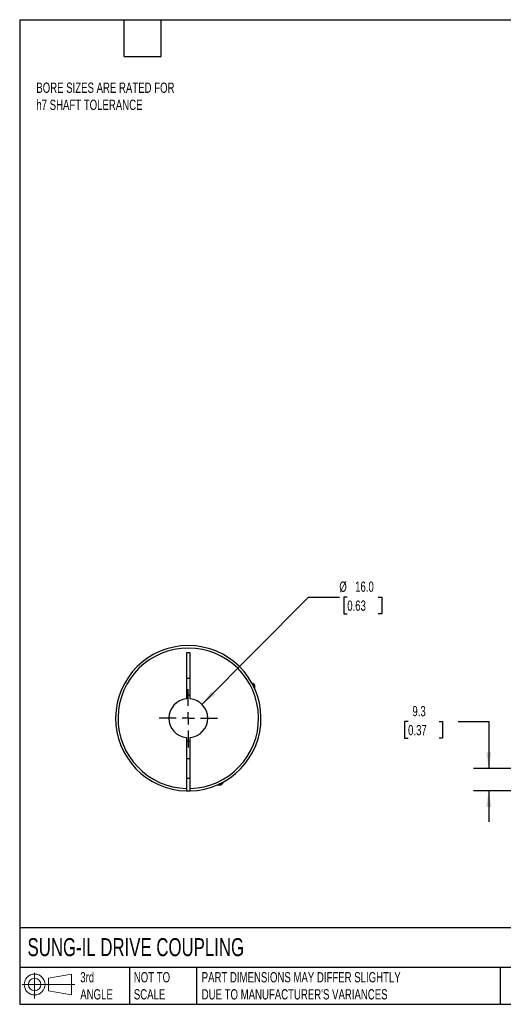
# Model space of a CAD drawing. Header units: millimetres. Extents: x 13 to 546, y 13 to 419.
# Tile 1 of 3: x 13 to 212, y 13 to 419. Entities that reach past the tile are written whole.
import ezdxf

# ---------------------------------------------------------------- set-up
doc = ezdxf.new("R2010")
doc.units = ezdxf.units.MM
doc.header["$LTSCALE"] = 2
doc.linetypes.add('SLD-Center', pattern=[19.05, 15.24, -1.27, 1.27, -1.27])
doc.linetypes.add('SLD-Solid', pattern=[0])
doc.layers.add('CENTER', color=40, linetype='SLD-Center')
doc.layers.add('SLD-DEFPOINTS', color=7, linetype='Continuous')
doc.layers.add('DIMENSIONS', color=140, linetype='SLD-Solid', lineweight=25)
doc.layers.add('TEXT', color=140, linetype='SLD-Solid', lineweight=25)
doc.styles.add('SLDTEXTSTYLE0', font='TXT', dxfattribs={"width": 0.7})
doc.dimstyles.new('SLDDIMSTYLE0', dxfattribs={"dimtxt": 4.316016, "dimasz": 6.604, "dimexe": 0, "dimexo": 0.0625, "dimgap": 1.079004, "dimtad": 0, "dimtih": 1, "dimtoh": 1, "dimdec": 1, "dimrnd": 1e-09, "dimzin": 12, "dimdsep": 46, "dimtxsty": 'SLDTEXTSTYLE0', "dimsah": 1, "dimcen": 0.09, "dimadec": 0, "dimazin": 3, "dimtfac": 1, "dimtdec": 1, "dimtmove": 0, "dimatfit": 0, "dimfxl": 0, "dimfrac": 2, "dimtolj": 1, "dimtzin": 12, "dimarcsym": 0})
doc.dimstyles.new('SLDDIMSTYLE3', dxfattribs={"dimtxt": 4.316016, "dimasz": 6.604, "dimexe": 0, "dimexo": 0.0625, "dimgap": 1.079004, "dimtad": 0, "dimtih": 1, "dimtoh": 1, "dimdec": 1, "dimrnd": 1e-09, "dimzin": 4, "dimdsep": 46, "dimtxsty": 'SLDTEXTSTYLE0', "dimsah": 1, "dimcen": 0, "dimadec": 0, "dimazin": 1, "dimtfac": 1, "dimtdec": 1, "dimtofl": 0, "dimtmove": 0, "dimatfit": 3, "dimfxl": 0, "dimfrac": 2, "dimtolj": 1, "dimtzin": 12, "dimarcsym": 0})

# ---------------------------------------------------------------- blocks, each defined once
blk = doc.blocks.new('Block11')
at = {"color": 7, "linetype": 'SLD-Solid', "lineweight": 18}
for p, q in [((5.18, 10.62), (5.18, 0)), ((10.96, 8.33), (20.35, 10.06)), ((10.96, 3.19), (10.96, 8.33)), ((20.35, 10.06), (20.35, 1.46)), ((0, 5.76), (21.75, 5.76)), ((10.96, 3.19), (20.35, 1.46))]:
    blk.add_line(p, q, dxfattribs=at)
for radius in [4.3, 2.57]:
    blk.add_circle((5.18, 5.76), radius, dxfattribs=at)
blk = doc.blocks.new('Block12')
at = {"layer": 'SLD-DEFPOINTS'}
blk.add_blockref('Block11', (0, 0), dxfattribs=at)
blk = doc.blocks.new('_D_1')
at = {"layer": 'DIMENSIONS'}
for p, q in [((173.01, 129.39), (171.56, 129.39)), ((171.56, 129.39), (171.56, 122.53)), ((185.83, 129.39), (187.28, 129.39)), ((187.28, 129.39), (187.28, 122.53)), ((193.62, 129.39), (206.32, 129.39)), ((206.32, 129.39), (206.32, 110.06)), ((171.56, 122.53), (173.01, 122.53)), ((187.28, 122.53), (185.83, 122.53)), ((223.69, 110.06), (199.97, 110.06)), ((224.83, 100.77), (199.97, 100.77)), ((206.32, 100.77), (206.32, 88.07))]:
    blk.add_line(p, q, dxfattribs=at)
for points in [[(206.32, 110.06), (207.33, 116.67), (205.3, 116.67)], [(206.32, 100.77), (205.3, 94.17), (207.33, 94.17)]]:
    blk.add_solid(points, dxfattribs=at)
at = {"layer": 'DIMENSIONS', "char_height": 4.233, "attachment_point": 1, "style": 'SLDTEXTSTYLE0'}
for s, insert in [('9.3', (174.8, 135.81)), ('0.37', (173.01, 127.98))]:
    blk.add_mtext(s, dxfattribs=dict(at, insert=insert))
blk = doc.blocks.new('_D_8')
at = {"layer": 'DIMENSIONS'}
for p, q in [((87.93, 136.44), (131.94, 180.76)), ((131.94, 180.76), (144.64, 180.76)), ((147.9, 180.76), (146.45, 180.76)), ((146.45, 180.76), (146.45, 173.9)), ((160.72, 180.76), (162.17, 180.76)), ((162.17, 180.76), (162.17, 173.9)), ((146.45, 173.9), (147.9, 173.9)), ((162.17, 173.9), (160.72, 173.9))]:
    blk.add_line(p, q, dxfattribs=at)
blk.add_solid([(87.93, 136.44), (93.31, 140.41), (91.87, 141.84)], dxfattribs=at)
at = {"layer": 'DIMENSIONS', "char_height": 4.233, "attachment_point": 1, "style": 'SLDTEXTSTYLE0'}
for s, insert in [('%%c', (144.64, 187.19)), ('16.0', (151.15, 187.19)), ('0.63', (147.9, 179.36))]:
    blk.add_mtext(s, dxfattribs=dict(at, insert=insert))
blk = doc.blocks.new('SW_CENTERMARKSYMBOL_3')
at = {"layer": 'CENTER', "color": 0}
for p, q in [((0, 5.08), (0, 12.04)), ((-5.08, 0), (-12.04, 0)), ((0, 0), (-2.54, 0)), ((0, 0), (0, 2.54)), ((0, 0), (0, -2.54)), ((0, 0), (2.54, 0)), ((5.08, 0), (12.04, 0)), ((0, -5.08), (0, -12.04))]:
    blk.add_line(p, q, dxfattribs=at)

msp = doc.modelspace()

# ---------------------------------------------------------------- linework, layer by layer
for p, q in [((83.05, 157.76), (81.55, 157.76)), ((81.55, 157.76), (81.55, 138.73)), ((83.05, 138.73), (83.05, 157.76)), ((81.55, 147.26), (83.05, 147.26)), ((109, 145.16), (108.62, 145.16)), ((109.8, 144.36), (109, 145.16)), ((109.8, 144.36), (109.04, 144.36)), ((109.8, 142.75), (109.8, 144.36)), ((81.55, 122.8), (81.55, 101.77)), ((83.05, 101.77), (83.05, 122.8)), ((83.05, 114.06), (81.55, 114.06)), ((81.55, 106.06), (83.05, 106.06)), ((94.29, 103.26), (95.9, 103.26)), ((95.9, 103.26), (96.7, 104.06)), ((95.9, 103.26), (95.9, 104.02)), ((96.7, 104.06), (96.7, 104.44))]:
    msp.add_line(p, q)
at = {"flags": 128}
msp.add_lwpolyline([(81.55, 100.77), (82.3, 100.76), (83.05, 100.77)], dxfattribs=at)
for radius, start, end in [(30, 271.4325, 268.5675), (29, 271.482, 268.518), (8, 95.3794, 264.6206), (9.5, 85.4719, 94.5281), (8, 275.3794, 84.6206), (9.5, 265.4719, 274.5281)]:
    msp.add_arc((82.3, 130.76), radius, start, end)
for points in [[(81.55, 101.77), (81.55, 101.64), (81.55, 101.51), (81.55, 101.27), (81.55, 101.16), (81.55, 100.88), (81.55, 100.77), (81.55, 100.77)], [(83.05, 100.77), (83.05, 100.77), (83.05, 100.8), (83.05, 100.9), (83.05, 100.97), (83.05, 101.25), (83.05, 101.51), (83.05, 101.77)]]:
    msp.add_open_spline(points, degree=3, knots=[0, 0, 0, 0, 0.25, 0.25, 0.5, 0.5, 1, 1, 1, 1])
at = {"layer": 'TEXT'}
for p, q in [((12.7, 419.1), (546.1, 419.1)), ((12.7, 419.1), (12.7, 12.7)), ((55.88, 403.86), (55.88, 419.1)), ((71.12, 403.86), (71.12, 419.1)), ((55.88, 403.86), (71.12, 403.86)), ((546.1, 44.25), (12.7, 44.25)), ((546.1, 27.94), (12.7, 27.94)), ((58.09, 27.94), (58.09, 12.7)), ((85.67, 27.94), (85.67, 12.7)), ((210.97, 27.94), (210.97, 12.7)), ((12.7, 12.7), (546.1, 12.7))]:
    msp.add_line(p, q, dxfattribs=at)

# ---------------------------------------------------------------- block references
at = {"layer": 'CENTER'}
msp.add_blockref('SW_CENTERMARKSYMBOL_3', (82.3, 130.76), dxfattribs=at)
at = {"layer": 'SLD-DEFPOINTS'}
msp.add_blockref('Block12', (13.68, 15.11), dxfattribs=at)

# ---------------------------------------------------------------- texts
at = {"layer": 'TEXT', "attachment_point": 1, "style": 'SLDTEXTSTYLE0'}
for s, insert, char_height in [('BORE SIZES ARE RATED FOR ^Jh7 SHAFT TOLERANCE', (19.56, 393.14), 4.2333), ('SUNG-IL DRIVE COUPLING', (15.93, 40), 7.4083), ('3rd^JANGLE', (37.7, 25.99), 4.233), ('NOT TO^JSCALE', (59.81, 25.99), 4.2333), ("PART DIMENSIONS MAY DIFFER SLIGHTLY ^JDUE TO MANUFACTURER'S VARIANCES", (87.83, 25.99), 4.2333)]:
    msp.add_mtext(s, dxfattribs=dict(at, insert=insert, char_height=char_height))

# ---------------------------------------------------------------- dimensions: what is measured, and where the dimension line sits
at = {"layer": 'DIMENSIONS'}
dim = msp.add_diameter_dim_2p(p1=(76.66, 125.09), p2=(87.93, 136.44), dimstyle='SLDDIMSTYLE3', dxfattribs=at)
dim.commit()
dim.dimension.update_dxf_attribs({"geometry": '_D_8', "text_midpoint": (154.31, 180.76), "dimtype": 163})
dim = msp.add_linear_dim(base=(206.32, 110.06), p1=(227.37, 100.77), p2=(226.23, 110.06), angle=90, dimstyle='SLDDIMSTYLE0', dxfattribs=at)
dim.commit()
dim.dimension.update_dxf_attribs({"geometry": '_D_1', "text_midpoint": (206.32, 129.39), "dimtype": 160})

doc.saveas('drawing.dxf')
